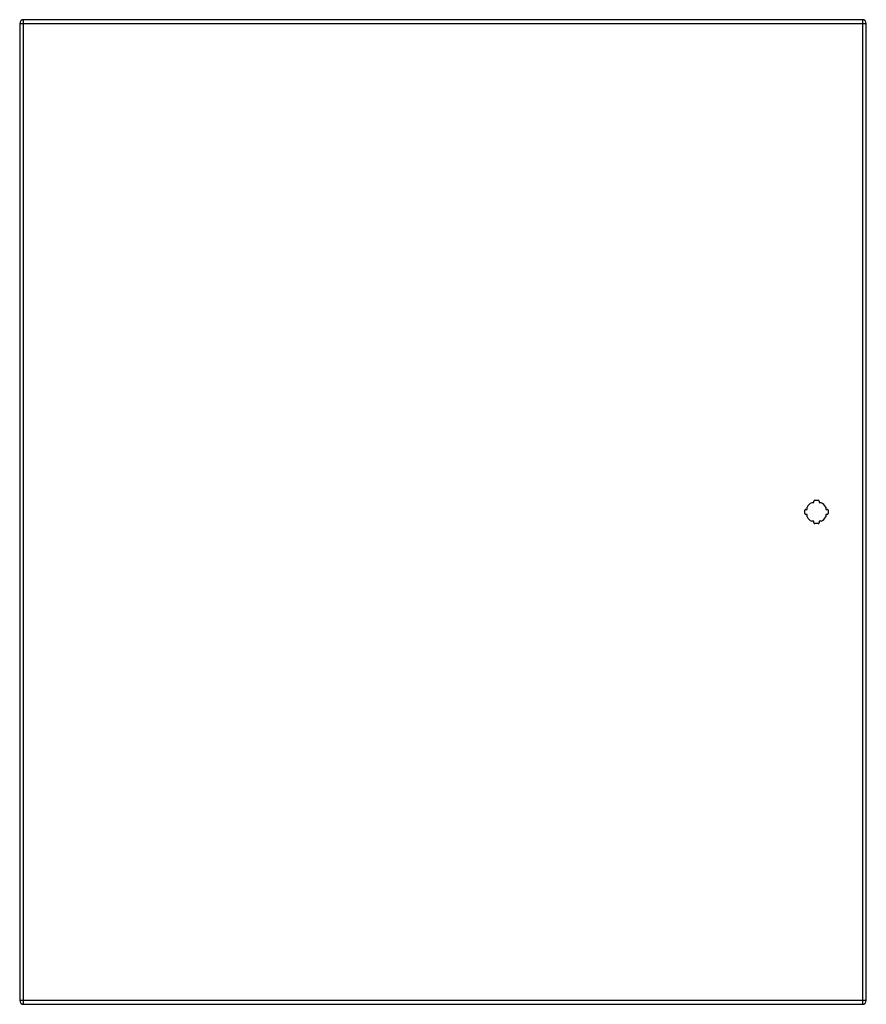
# Model space of a CAD drawing. Header units: inches. Extents: x 42.7 to 78.6, y 11.1 to 52.9.
import ezdxf

# ---------------------------------------------------------------- set-up
doc = ezdxf.new("R2010")
doc.units = ezdxf.units.IN
doc.header["$MEASUREMENT"] = 0
doc.layers.add('Visible Edges(ANSI)', color=7, linetype='Continuous', lineweight=25)
doc.layers.add('Visible Tangent Edges(ANSI)', color=7, linetype='Continuous', lineweight=25)

msp = doc.modelspace()

# ---------------------------------------------------------------- linework, layer by layer
at = {"layer": 'Visible Edges(ANSI)'}
for p, q in [((42.671, 52.709), (42.671, 11.228)), ((78.428, 52.87), (42.832, 52.87)), ((78.589, 11.228), (78.589, 52.709)), ((76.275, 32.365), (76.364, 32.365)), ((76.364, 32.365), (76.364, 32.425)), ((76.403, 32.464), (76.545, 32.464)), ((76.584, 32.425), (76.584, 32.365)), ((76.584, 32.365), (76.673, 32.365)), ((75.979, 31.898), (75.979, 32.04)), ((76.018, 32.079), (76.078, 32.079)), ((76.078, 31.859), (76.018, 31.859)), ((76.078, 32.079), (76.078, 32.168)), ((76.078, 31.77), (76.078, 31.859)), ((76.87, 32.168), (76.87, 32.079)), ((76.87, 32.079), (76.93, 32.079)), ((76.93, 31.859), (76.87, 31.859)), ((76.87, 31.859), (76.87, 31.77)), ((76.969, 32.04), (76.969, 31.898)), ((76.364, 31.573), (76.275, 31.573)), ((76.364, 31.513), (76.364, 31.573)), ((76.545, 31.474), (76.403, 31.474)), ((76.673, 31.573), (76.584, 31.573)), ((76.584, 31.573), (76.584, 31.513)), ((42.832, 11.067), (78.428, 11.067))]:
    msp.add_line(p, q, dxfattribs=at)
for centre, radius, start, end in [((42.832, 52.709), 0.161, 90, 180), ((78.428, 52.709), 0.161, 0, 90), ((76.474, 31.969), 0.443, 116.7049, 153.2951), ((76.403, 32.425), 0.0394, 90, 180), ((76.545, 32.425), 0.0394, 0, 90), ((76.474, 31.969), 0.443, 26.7049, 63.2951), ((76.018, 32.04), 0.0394, 90, 180), ((76.018, 31.898), 0.0394, 180, 270), ((76.93, 32.04), 0.0394, 0, 90), ((76.93, 31.898), 0.0394, 270, 0), ((76.474, 31.969), 0.443, 206.7049, 243.2951), ((76.403, 31.513), 0.0394, 180, 270), ((76.545, 31.513), 0.0394, 270, 0), ((76.474, 31.969), 0.443, 296.7049, 333.2951), ((42.832, 11.228), 0.161, 180, 270), ((78.428, 11.228), 0.161, 270, 0)]:
    msp.add_arc(centre, radius, start, end, dxfattribs=at)
at = {"layer": 'Visible Tangent Edges(ANSI)'}
for p, q in [((42.671, 52.709), (42.832, 52.709)), ((42.832, 52.709), (42.832, 52.87)), ((42.832, 52.709), (78.428, 52.709)), ((42.832, 11.228), (42.832, 52.709)), ((78.428, 52.87), (78.428, 52.709)), ((78.428, 52.709), (78.589, 52.709)), ((78.428, 52.709), (78.428, 11.228)), ((42.832, 11.228), (42.671, 11.228)), ((42.832, 11.067), (42.832, 11.228)), ((78.428, 11.228), (42.832, 11.228)), ((78.428, 11.228), (78.428, 11.067)), ((78.589, 11.228), (78.428, 11.228))]:
    msp.add_line(p, q, dxfattribs=at)

doc.saveas('drawing.dxf')
